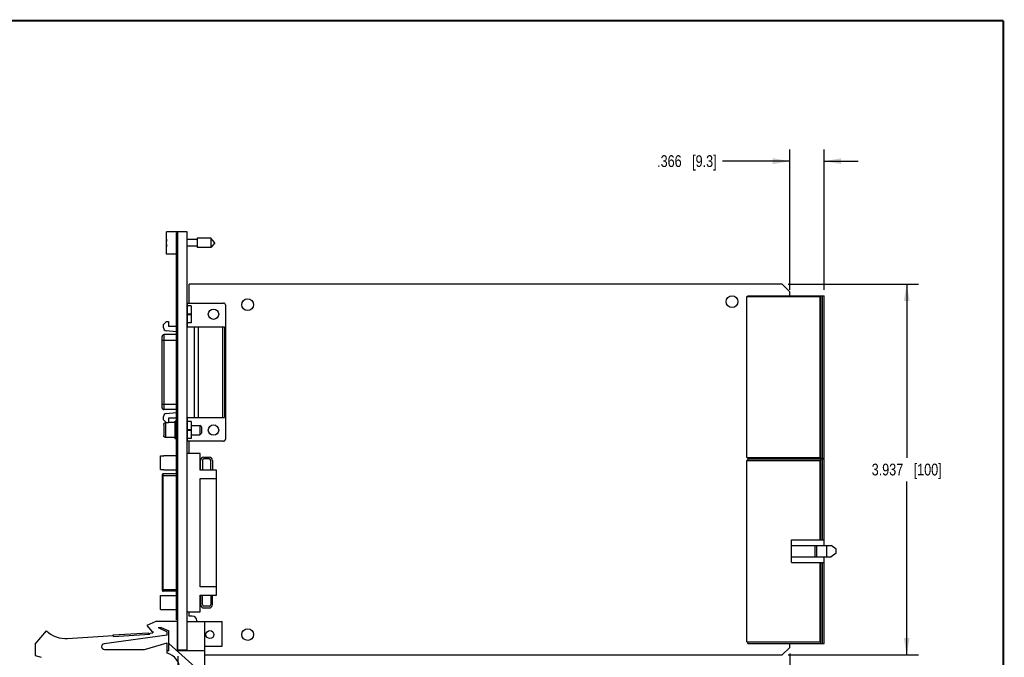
# Model space of a CAD drawing. Header units: inches. Extents: x 0.2 to 16.8, y 0.2 to 10.8.
# Tile 11 of 11: x 6.3 to 16.8, y 4 to 10.8. Entities that reach past the tile are written whole.
import ezdxf

# ---------------------------------------------------------------- set-up
doc = ezdxf.new("R2010")
doc.units = ezdxf.units.IN
doc.header["$LTSCALE"] = 0.935
doc.header["$MEASUREMENT"] = 0
doc.layers.get('0').update_dxf_attribs({"linetype": 'CONTINUOUS'})
doc.layers.add('DIMENSIONS', color=7, linetype='CONTINUOUS')
doc.styles.get("Standard").update_dxf_attribs({"font": 'txt', "width": 0.8})
doc.dimstyles.new('DIMSTYLE_1', dxfattribs={"dimtxt": 0.125, "dimasz": 0.18, "dimexe": 0.18, "dimexo": 0.0625, "dimgap": 0.09, "dimtad": 0, "dimtih": 1, "dimtoh": 1, "dimdec": 3, "dimzin": 4, "dimdsep": 46, "dimtxsty": 'STANDARD', "dimblk": '_FILLED', "dimblk1": '_FILLED', "dimblk2": '_FILLED', "dimcen": 0.09, "dimadec": 0, "dimazin": 0, "dimtp": 0.01, "dimtm": 0.01, "dimtfac": 1, "dimtdec": 3, "dimtofl": 0, "dimtmove": 0, "dimatfit": 3, "dimldrblk": '_FILLED', "dimfxl": 1, "dimtolj": 1, "dimtzin": 4, "dimarcsym": 0})

# ---------------------------------------------------------------- blocks, each defined once
blk = doc.blocks.new('_FILLED')
at = {"color": 0, "linetype": 'BYBLOCK'}
blk.add_solid([(0, 0), (-1, 0.174), (-1, -0.174)], dxfattribs=at)
blk = doc.blocks.new('*D0')
at = {"layer": 'DIMENSIONS', "color": 2, "linetype": 'CONTINUOUS'}
for p, q in [((14.465, 7.959), (15.848, 7.959)), ((15.723, 7.959), (15.723, 6.115)), ((15.723, 4.022), (15.723, 5.865)), ((14.465, 4.022), (15.848, 4.022))]:
    blk.add_line(p, q, dxfattribs=at)
at = {"layer": 'DIMENSIONS', "color": 2, "linetype": 'CONTINUOUS', "xscale": 0.18, "yscale": 0.18, "zscale": 0.18}
for p, rotation in [((15.723, 7.959), 90), ((15.723, 4.022), 270)]:
    blk.add_blockref('_FILLED', p, dxfattribs=dict(at, rotation=rotation))
at = {"layer": 'DIMENSIONS', "color": 2, "linetype": 'CONTINUOUS', "insert": (15.723, 6.053), "char_height": 0.125, "width": 1.125, "attachment_point": 2, "line_spacing_factor": 0.9}
blk.add_mtext('3.937{\\Ftxt.shx;\\W1.000000;\\H0.125000; }[100]', dxfattribs=at)
blk = doc.blocks.new('*D1')
at = {"layer": 'DIMENSIONS', "color": 2, "linetype": 'CONTINUOUS'}
for p, q in [((7.981, 4.01), (7.981, 2.499)), ((14.481, 4.038), (14.481, 2.499)), ((7.981, 2.624), (10.506, 2.624)), ((14.481, 2.624), (11.956, 2.624))]:
    blk.add_line(p, q, dxfattribs=at)
at = {"layer": 'DIMENSIONS', "color": 2, "linetype": 'CONTINUOUS', "xscale": 0.18, "yscale": 0.18, "zscale": 0.18, "rotation": 180}
blk.add_blockref('_FILLED', (7.981, 2.624), dxfattribs=at)
at = {"layer": 'DIMENSIONS', "color": 2, "linetype": 'CONTINUOUS', "xscale": 0.18, "yscale": 0.18, "zscale": 0.18}
blk.add_blockref('_FILLED', (14.481, 2.624), dxfattribs=at)
at = {"layer": 'DIMENSIONS', "color": 2, "linetype": 'CONTINUOUS', "insert": (11.231, 2.686), "char_height": 0.125, "width": 1.325, "attachment_point": 2, "line_spacing_factor": 0.9}
blk.add_mtext('6.500{\\Ftxt.shx;\\W1.000000;\\H0.125000; }[165.1]', dxfattribs=at)
blk = doc.blocks.new('*D2')
at = {"layer": 'DIMENSIONS', "color": 2, "linetype": 'CONTINUOUS'}
for p, q in [((14.481, 7.898), (14.481, 9.391)), ((14.847, 7.898), (14.847, 9.391)), ((14.481, 9.266), (13.767, 9.266)), ((14.847, 9.266), (15.207, 9.266))]:
    blk.add_line(p, q, dxfattribs=at)
at = {"layer": 'DIMENSIONS', "color": 2, "linetype": 'CONTINUOUS', "xscale": 0.18, "yscale": 0.18, "zscale": 0.18}
blk.add_blockref('_FILLED', (14.481, 9.266), dxfattribs=at)
at = {"layer": 'DIMENSIONS', "color": 2, "linetype": 'CONTINUOUS', "xscale": 0.18, "yscale": 0.18, "zscale": 0.18, "rotation": 180}
blk.add_blockref('_FILLED', (14.847, 9.266), dxfattribs=at)
at = {"layer": 'DIMENSIONS', "color": 2, "linetype": 'CONTINUOUS', "insert": (13.704, 9.329), "char_height": 0.125, "width": 1.025, "attachment_point": 3, "line_spacing_factor": 0.9}
blk.add_mtext('.366{\\Ftxt.shx;\\W1.000000;\\H0.125000; }[9.3]', dxfattribs=at)

msp = doc.modelspace()

# ---------------------------------------------------------------- linework, layer by layer
at = {"color": 7, "linetype": 'CONTINUOUS'}
for p, q in [((7.861, 8.2792), (7.861, 8.5162)), ((7.981, 8.5162), (7.861, 8.5162)), ((7.966, 4.3957), (7.966, 8.5057)), ((7.981, 8.5057), (7.966, 8.5057)), ((7.981, 8.4857), (7.966, 8.4857)), ((7.981, 4.0727), (7.981, 8.5162)), ((8.081, 8.5157), (7.981, 8.5157)), ((8.081, 4.0657), (8.081, 8.5157)), ((7.861, 8.4115), (7.8587, 8.4115)), ((7.8587, 8.3839), (7.861, 8.3839)), ((8.1847, 8.4327), (8.081, 8.4327)), ((8.1847, 8.4469), (8.1847, 8.3485)), ((8.3328, 8.4469), (8.1847, 8.4469)), ((8.3328, 8.4469), (8.3328, 8.3485)), ((8.3741, 8.3977), (8.3328, 8.4469)), ((8.3741, 8.3977), (8.3328, 8.3485)), ((7.966, 8.2792), (7.861, 8.2792)), ((8.1847, 8.3626), (8.081, 8.3626)), ((8.3328, 8.3485), (8.1847, 8.3485)), ((8.101, 7.7587), (8.101, 7.9587)), ((14.402, 7.9587), (8.101, 7.9587)), ((14.402, 7.9587), (14.481, 7.8797)), ((14.481, 7.8356), (14.481, 7.8797)), ((8.081, 7.7587), (8.4659, 7.7587)), ((8.084, 7.5067), (8.084, 7.7587)), ((14.0264, 7.8297), (14.8039, 7.8297)), ((14.0264, 6.1171), (14.0264, 7.8297)), ((14.0342, 7.8356), (14.8472, 7.8356)), ((14.0342, 7.8297), (14.0342, 7.8356)), ((14.8039, 6.1171), (14.8039, 7.8297)), ((14.8118, 6.1112), (14.8118, 7.8356)), ((14.8272, 6.1112), (14.8272, 7.8356)), ((14.8472, 6.1112), (14.8472, 7.8356)), ((8.084, 7.739), (8.081, 7.739)), ((8.1234, 7.7311), (8.084, 7.7311)), ((8.1234, 7.6425), (8.084, 7.6425)), ((8.084, 7.6386), (8.1234, 7.6386)), ((8.1234, 7.7311), (8.1234, 7.55)), ((8.4856, 7.739), (8.4856, 6.3114)), ((7.8281, 7.5323), (7.8596, 7.5638)), ((7.8281, 7.4963), (7.8281, 7.5323)), ((7.8596, 7.5638), (7.8813, 7.5638)), ((7.8813, 7.5638), (7.8813, 7.5146)), ((8.1234, 7.55), (8.084, 7.55)), ((7.966, 7.4534), (7.8563, 7.465)), ((7.8813, 7.5146), (7.966, 7.5146)), ((8.084, 7.5067), (8.4777, 7.5067)), ((8.1588, 6.5437), (8.1588, 7.5067)), ((8.1982, 7.5067), (8.1982, 6.5437)), ((8.458, 6.5437), (8.458, 7.5067)), ((8.4777, 7.5067), (8.4777, 6.5437)), ((7.8143, 6.6465), (7.8143, 7.4039)), ((7.8143, 7.3658), (7.966, 7.3658)), ((7.834, 6.6268), (7.834, 7.4236)), ((7.966, 7.4236), (7.834, 7.4236)), ((7.8143, 6.6847), (7.966, 6.6847)), ((7.966, 6.6268), (7.834, 6.6268)), ((7.8563, 6.5855), (7.966, 6.597)), ((7.8281, 6.5181), (7.8281, 6.5541)), ((7.8596, 6.4866), (7.8281, 6.5181)), ((7.851, 6.4882), (7.851, 6.3315)), ((7.858, 6.4882), (7.851, 6.4882)), ((7.8813, 6.4866), (7.8596, 6.4866)), ((7.8813, 6.5358), (7.8813, 6.4866)), ((7.966, 6.5358), (7.8813, 6.5358)), ((7.951, 6.4899), (7.8813, 6.4899)), ((7.951, 6.3164), (7.951, 6.5034)), ((7.966, 6.5034), (7.951, 6.5034)), ((8.084, 6.2917), (8.084, 6.5437)), ((8.084, 6.5437), (8.4777, 6.5437)), ((8.1234, 6.5004), (8.084, 6.5004)), ((8.1234, 6.5004), (8.1234, 6.3193)), ((7.831, 6.4677), (7.831, 6.352)), ((8.1234, 6.4118), (8.084, 6.4118)), ((8.084, 6.4079), (8.1234, 6.4079)), ((8.1234, 6.4591), (8.216, 6.4591)), ((8.216, 6.4591), (8.216, 6.3606)), ((8.231, 6.4441), (8.216, 6.4591)), ((8.231, 6.4441), (8.231, 6.3756)), ((7.881, 6.3315), (7.851, 6.3315)), ((7.881, 6.3299), (7.881, 6.3315)), ((7.951, 6.3299), (7.881, 6.3299)), ((7.966, 6.3164), (7.951, 6.3164)), ((8.081, 6.3114), (8.084, 6.3114)), ((8.4659, 6.2917), (8.081, 6.2917)), ((8.1234, 6.3193), (8.084, 6.3193)), ((8.101, 6.1617), (8.101, 6.2917)), ((8.1234, 6.3606), (8.216, 6.3606)), ((8.231, 6.3756), (8.216, 6.3606)), ((7.7968, 5.9896), (7.7968, 6.137)), ((7.7968, 6.137), (7.8303, 6.137)), ((7.8303, 6.1381), (7.8303, 6.137)), ((7.8303, 6.1381), (7.966, 6.1381)), ((8.2179, 6.1617), (8.081, 6.1617)), ((8.2179, 5.9846), (8.2179, 6.1617)), ((8.2218, 5.9846), (8.2218, 6.0864)), ((8.2415, 6.0864), (8.2415, 5.9846)), ((8.2578, 6.1224), (8.3138, 6.1224)), ((8.3138, 6.1027), (8.2578, 6.1027)), ((8.3301, 5.9846), (8.3301, 6.0864)), ((8.3498, 6.0864), (8.3498, 5.9846)), ((14.0264, 6.1171), (14.8039, 6.1171)), ((14.0264, 6.0881), (14.8039, 6.0881)), ((14.0264, 4.159), (14.0264, 6.0881)), ((14.0342, 6.1112), (14.0342, 6.1171)), ((14.0342, 6.1112), (14.8472, 6.1112)), ((14.0342, 6.1039), (14.8472, 6.1039)), ((14.0342, 6.0881), (14.0342, 6.1039)), ((14.481, 6.1039), (14.481, 6.1112)), ((14.8039, 5.2436), (14.8039, 6.0881)), ((14.8118, 5.2436), (14.8118, 6.1039)), ((14.8272, 5.2436), (14.8272, 6.1039)), ((14.8472, 5.1836), (14.8472, 6.1039)), ((7.7968, 5.9896), (7.8303, 5.9896)), ((7.8303, 5.9896), (7.8303, 5.9885)), ((7.8303, 5.9885), (7.966, 5.9885)), ((8.3931, 5.9846), (8.2179, 5.9846)), ((8.3931, 4.6578), (8.3931, 5.9846)), ((7.8163, 4.705), (7.8163, 5.9372)), ((7.8163, 5.9255), (7.966, 5.9255)), ((7.8242, 4.6972), (7.8242, 5.9452)), ((7.966, 5.9452), (7.8242, 5.9452)), ((8.2179, 4.7464), (8.2179, 5.896)), ((8.2179, 5.896), (8.3931, 5.896)), ((14.5008, 5.2436), (14.8472, 5.2436)), ((14.5008, 5.0036), (14.5008, 5.2436)), ((14.5008, 5.1836), (14.922, 5.1836)), ((14.7508, 5.0636), (14.7508, 5.1836)), ((14.7678, 5.0636), (14.7678, 5.1836)), ((14.8762, 5.0636), (14.8762, 5.1836)), ((14.9732, 5.1432), (14.922, 5.1836)), ((14.9732, 5.1039), (14.9732, 5.1432)), ((14.5008, 5.0636), (14.922, 5.0636)), ((14.8472, 4.1432), (14.8472, 5.0636)), ((14.9732, 5.1039), (14.922, 5.0636)), ((14.5008, 5.0036), (14.8472, 5.0036)), ((14.8039, 4.159), (14.8039, 5.0036)), ((14.8118, 4.1432), (14.8118, 5.0036)), ((14.8272, 4.1432), (14.8272, 5.0036)), ((7.8163, 4.7169), (7.966, 4.7169)), ((8.3931, 4.7464), (8.2179, 4.7464)), ((7.7968, 4.5054), (7.7968, 4.6528)), ((7.7968, 4.6528), (7.8303, 4.6528)), ((7.966, 4.6972), (7.8242, 4.6972)), ((7.8303, 4.6539), (7.8303, 4.6528)), ((7.8303, 4.6539), (7.966, 4.6539)), ((8.2179, 4.4806), (8.2179, 4.6578)), ((8.2179, 4.6578), (8.3931, 4.6578)), ((8.2218, 4.6578), (8.2218, 4.556)), ((8.2415, 4.556), (8.2415, 4.6578)), ((8.3301, 4.6578), (8.3301, 4.556)), ((8.3498, 4.556), (8.3498, 4.6578)), ((7.7968, 4.5054), (7.8303, 4.5054)), ((7.8303, 4.5054), (7.8303, 4.5043)), ((7.8303, 4.5043), (7.966, 4.5043)), ((8.3138, 4.5397), (8.2578, 4.5397)), ((8.2578, 4.52), (8.3138, 4.52)), ((7.981, 4.4157), (7.966, 4.4157)), ((7.981, 4.3957), (7.966, 4.3957)), ((8.081, 4.4806), (8.2179, 4.4806)), ((8.101, 4.4317), (8.101, 4.4806)), ((8.1342, 4.4317), (8.101, 4.4317)), ((7.746, 4.3757), (7.651, 4.3327)), ((7.651, 4.3327), (7.711, 4.2627)), ((7.976, 4.3757), (7.746, 4.3757)), ((7.772, 4.3127), (7.866, 4.2657)), ((7.772, 4.3127), (7.8042, 4.3127)), ((7.8042, 4.3127), (7.886, 4.2757)), ((7.976, 4.0657), (7.976, 4.3757)), ((8.081, 4.3757), (8.451, 4.3757)), ((8.181, 4.3848), (8.181, 4.3757)), ((8.267, 3.8007), (8.267, 4.3757)), ((8.451, 4.1127), (8.451, 4.3757)), ((6.466, 4.1357), (6.586, 4.2757)), ((6.8096, 4.1963), (7.2949, 4.2281)), ((7.866, 4.2307), (7.197, 4.1404)), ((7.2946, 4.2331), (7.6688, 4.2576)), ((7.2956, 4.2181), (7.2946, 4.2331)), ((7.2956, 4.2181), (7.6848, 4.2436)), ((7.6698, 4.2426), (7.6688, 4.2576)), ((7.6841, 4.2536), (7.716, 4.2557)), ((7.6848, 4.2436), (7.6841, 4.2536)), ((7.711, 4.2627), (7.716, 4.2702)), ((7.716, 4.2702), (7.716, 4.2557)), ((7.866, 4.2307), (7.866, 4.2657)), ((7.886, 4.0657), (7.886, 4.2757)), ((6.466, 4.1357), (6.466, 4.0157)), ((7.201, 4.0807), (7.626, 4.0807)), ((7.626, 4.0807), (7.866, 4.1507)), ((7.866, 4.0407), (7.866, 4.1507)), ((8.267, 3.8007), (7.886, 4.1413)), ((8.267, 4.1127), (8.451, 4.1127)), ((14.0264, 4.159), (14.8039, 4.159)), ((14.0342, 4.1432), (14.0342, 4.159)), ((14.0342, 4.1432), (14.8472, 4.1432)), ((14.481, 4.1007), (14.402, 4.0217)), ((14.481, 4.1007), (14.481, 4.1432)), ((6.466, 4.0157), (6.528, 3.9961)), ((7.886, 4.0657), (7.866, 4.0657)), ((8.267, 4.0657), (7.976, 4.0657)), ((8.081, 4.0727), (7.981, 4.0727)), ((8.267, 4.0217), (14.402, 4.0217))]:
    msp.add_line(p, q, dxfattribs=at)
at = {"color": 7, "linetype": 'CONTINUOUS', "const_width": 0.02}
for points in [[(16.75, 10.7586), (0.25, 10.7586)], [(16.75, 0.2586), (16.75, 10.7586)]]:
    msp.add_lwpolyline(points, dxfattribs=at)
at = {"color": 7, "linetype": 'CONTINUOUS'}
for centre, radius in [((8.722, 7.7417), 0.0625), ((13.868, 7.7737), 0.0625), ((8.3594, 7.6406), 0.0551), ((8.3594, 6.4099), 0.0551), ((8.723, 4.2377), 0.0625), ((8.322, 4.2377), 0.0425)]:
    msp.add_circle(centre, radius, dxfattribs=at)
for centre, radius, start, end in [((8.1714, 8.3977), 0.313, 172.54926, 177.47589), ((8.1714, 8.3977), 0.313, 182.52411, 187.45074), ((8.4659, 7.739), 0.0197, 0, 90), ((7.8596, 7.4963), 0.0315, 180, 264), ((7.834, 7.4039), 0.0197, 90, 180.00176), ((7.834, 6.6465), 0.0197, 179.99824, 270), ((7.8596, 6.5541), 0.0315, 96, 180), ((8.4659, 6.3114), 0.0197, 270, 360), ((8.2578, 6.0864), 0.0359, 90, 180), ((8.2578, 6.0864), 0.0163, 90, 180), ((8.3138, 6.0864), 0.0359, 0, 90), ((8.3138, 6.0864), 0.0163, 0, 90), ((7.8242, 5.9373), 0.00787, 90, 180.00014), ((7.8242, 4.705), 0.00787, 179.99986, 270), ((8.2578, 4.556), 0.0359, 180, 270), ((8.2578, 4.556), 0.0163, 180, 270), ((8.3138, 4.556), 0.0359, 270, 360), ((8.3138, 4.556), 0.0163, 270, 360), ((8.1342, 4.3848), 0.0469, 0, 90), ((6.79, 4.4957), 0.3, 227.16657, 273.74672), ((7.201, 4.1107), 0.03, 97.68448, 270), ((7.821, 3.8664), 0.18, 0, 75.52249)]:
    msp.add_arc(centre, radius, start, end, dxfattribs=at)
for points, knots in [([(7.831, 6.4677), (7.831, 6.4683), (7.8311, 6.4697), (7.8314, 6.4716), (7.8318, 6.4736), (7.8325, 6.4755), (7.8333, 6.4773), (7.8343, 6.479), (7.8354, 6.4806), (7.8368, 6.4822), (7.8382, 6.4835), (7.8398, 6.4847), (7.8415, 6.4858), (7.8433, 6.4867), (7.8451, 6.4874), (7.8471, 6.4879), (7.849, 6.4882), (7.8504, 6.4882), (7.851, 6.4882)], [0, 0, 0, 0, 0.0625009, 0.125004, 0.1875047, 0.250006, 0.3125067, 0.3750072, 0.4375073, 0.5000072, 0.5625069, 0.6250064, 0.6875056, 0.7500047, 0.8125037, 0.8750023, 0.9375016, 1, 1, 1, 1]), ([(7.851, 6.3315), (7.8504, 6.3315), (7.849, 6.3315), (7.8471, 6.3318), (7.8451, 6.3323), (7.8433, 6.333), (7.8415, 6.3339), (7.8398, 6.335), (7.8382, 6.3362), (7.8368, 6.3376), (7.8354, 6.3391), (7.8343, 6.3407), (7.8333, 6.3424), (7.8325, 6.3442), (7.8318, 6.3461), (7.8314, 6.3481), (7.8311, 6.35), (7.831, 6.3514), (7.831, 6.352)], [0, 0, 0, 0, 0.0624984, 0.1249977, 0.1874963, 0.2499953, 0.3124944, 0.3749936, 0.4374931, 0.4999928, 0.5624927, 0.6249928, 0.6874933, 0.749994, 0.8124953, 0.874996, 0.9374991, 1, 1, 1, 1])]:
    msp.add_open_spline(points, degree=3, knots=knots, dxfattribs=at)

# ---------------------------------------------------------------- dimensions: what is measured, and where the dimension line sits
at = {"layer": 'DIMENSIONS', "color": 2, "linetype": 'CONTINUOUS'}
for base, p1, p2, angle, picture, middle in [((14.481, 9.2662), (14.8472, 7.8981), (14.481, 7.8981), 180, '*D2', (12.9415, 9.2662)), ((15.7232, 7.9587), (14.4645, 4.0217), (14.4645, 7.9587), 90, '*D0', (15.5732, 5.9902))]:
    dim = msp.add_linear_dim(base=base, p1=p1, p2=p2, angle=angle, dimstyle='DIMSTYLE_1', dxfattribs=at)
    dim.commit()
    dim.dimension.update_dxf_attribs({"geometry": picture, "text_midpoint": middle, "dimtype": 160})
dim = msp.add_linear_dim(base=(14.481, 2.6237), p1=(7.981, 4.0102), p2=(14.481, 4.0382), dimstyle='DIMSTYLE_1', dxfattribs=at)
dim.commit()
dim.dimension.update_dxf_attribs({"geometry": '*D1', "text_midpoint": (11.081, 2.6237), "dimtype": 160})

doc.saveas('drawing.dxf')
